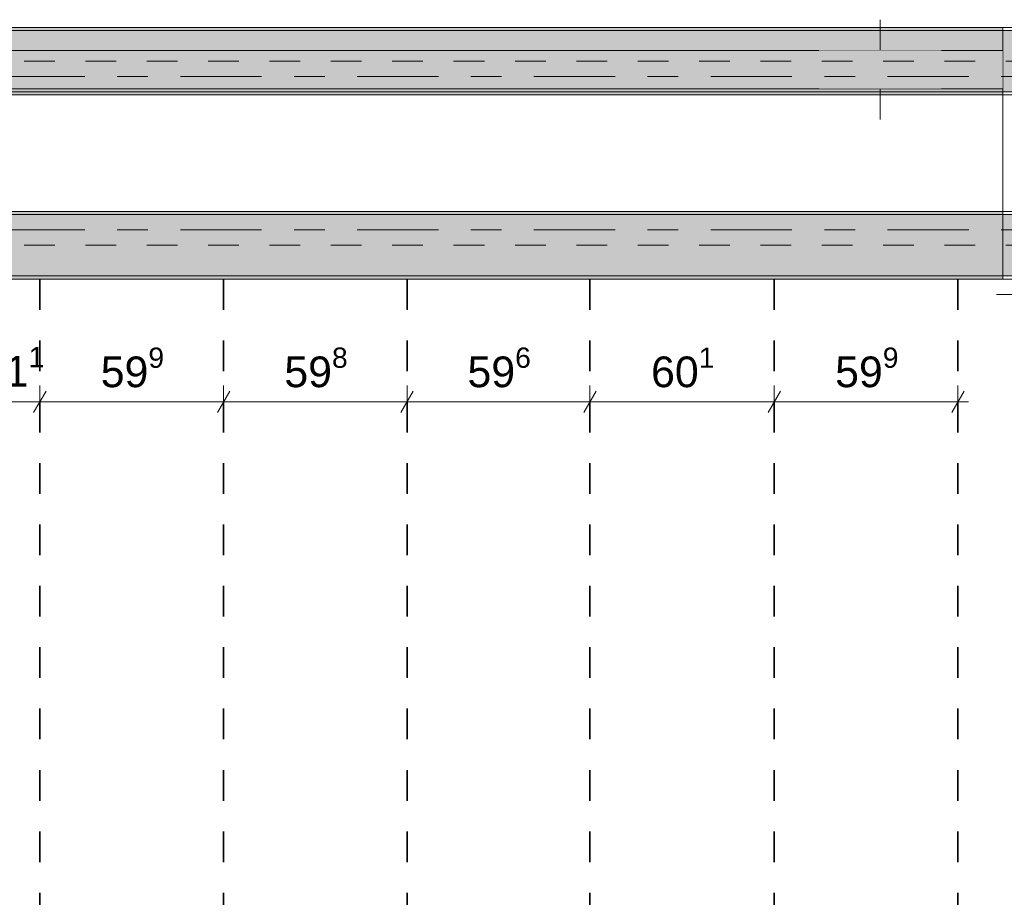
# Model space of a CAD drawing. Header units: metres. Extents: x -3.6 to 84.5, y -11 to 16.8.
# Tile 55 of 225: x 15.2 to 18.4, y 3.2 to 6. Entities that reach past the tile are written whole.
import ezdxf

# ---------------------------------------------------------------- set-up
doc = ezdxf.new("R2010")
doc.units = ezdxf.units.M
doc.header["$MEASUREMENT"] = 0
for name, pattern in [('Achse', [0.2, 0.1, -0.05, 0, -0.05]), ('Strichlinie doppelt', [0.546806, 0.264583, -0.105833, 0.070556, -0.105833]), ('Strichlinie eng', [0.115, 0.075, -0.04]), ('Wipeout_Contour', [1, 0, -1])]:
    doc.linetypes.add(name, pattern=pattern)
for name, color, linetype in [('155 - Bemaßung_ Beschriftung.Ausbau - Deckenelemente', 7, 'Continuous'), ('451 - Universal.Achsen Raster', 7, 'Continuous'), ('605 - Struktur.Wand Innen', 7, 'Continuous'), ('607 - Struktur.Stütze', 7, 'Continuous'), ('608 - Struktur.Träger', 7, 'Continuous'), ('Abbruch_605 - Struktur.Wand Innen', 7, 'Continuous'), ('Neubau_605 - Struktur.Wand Innen', 7, 'Continuous')]:
    doc.layers.add(name, color=color, linetype=linetype)
doc.styles.add('ERSTELLTER_STIL_2', font='txt')
doc.linetypes.add('Abbruch 1', pattern='A,0,[1,2022.0244.A_L5A-PL04.08_iB_Deckenelemente 1.OG1.Shx,S=0.001984,R=0,X=0,Y=0],-0.25,0', length=0.25)
doc.dimstyles.new('ERSTELLTER_STIL__1', dxfattribs={"dimtxt": 0.1, "dimasz": 0.0532, "dimexe": 0.18, "dimexo": 0.0625, "dimgap": 0, "dimtad": 1, "dimtih": 1, "dimtoh": 1, "dimzin": 0, "dimdsep": 46, "dimtxsty": 'ERSTELLTER_STIL_2', "dimblk": 'ARROWHEAD_2', "dimblk1": 'ARROWHEAD_2', "dimblk2": 'ARROWHEAD_2', "dimcen": 0.09, "dimse1": 1, "dimse2": 1, "dimclrd": 7, "dimclre": 7, "dimclrt": 7, "dimazin": 0, "dimtfac": 1, "dimtdec": 4, "dimtmove": 0, "dimatfit": 3, "dimfxl": 1, "dimtolj": 1, "dimtzin": 0, "dimarcsym": 0})
doc.dimstyles.new('ERSTELLTER_STIL__2', dxfattribs={"dimtxt": 0.1, "dimasz": 0.0532, "dimexe": 0.18, "dimexo": 0.0625, "dimgap": 0, "dimtad": 1, "dimtih": 1, "dimtoh": 1, "dimzin": 0, "dimdsep": 46, "dimtxsty": 'ERSTELLTER_STIL_2', "dimblk": 'ARROWHEAD_2', "dimblk1": 'ARROWHEAD_2', "dimblk2": 'ARROWHEAD_2', "dimcen": 0.09, "dimse1": 1, "dimse2": 1, "dimclrd": 7, "dimclre": 7, "dimclrt": 7, "dimazin": 0, "dimtfac": 1, "dimtdec": 4, "dimtmove": 2, "dimatfit": 3, "dimfxl": 1, "dimtolj": 1, "dimtzin": 0, "dimarcsym": 0})
pattern_1 = [(45, (0, 0), (-0.01767767, 0.01767767), [0, -0.025])]
pattern_2 = [(45, (0, 0), (-0.08485281, 0.08485281), []), (45, (-0.04243, 0.04243), (-0.08485281, 0.08485281), [0.09, -0.03])]

# ---------------------------------------------------------------- blocks, each defined once
blk = doc.blocks.new('*D239')
at = {"layer": '155 - Bemaßung_ Beschriftung.Ausbau - Deckenelemente', "color": 7, "linetype": 'Continuous', "lineweight": 5}
for p, q in [((15.0402, 4.825), (14.9998, 4.755)), ((15.02, 4.7375), (15.02, 4.8425)), ((15.2512, 4.825), (15.2108, 4.755)), ((15.231, 4.7375), (15.231, 4.8425)), ((14.9857, 4.79), (15.02, 4.79)), ((15.02, 4.79), (15.231, 4.79))]:
    blk.add_line(p, q, dxfattribs=at)
at = {"layer": '155 - Bemaßung_ Beschriftung.Ausbau - Deckenelemente', "color": 7, "lineweight": 5, "insert": (15.039, 4.81), "char_height": 0.1, "attachment_point": 7, "style": 'ERSTELLTER_STIL_2'}
blk.add_mtext('\\A1;{\\pql;\\fArial|b0|i0|c0|p38;21\\fArial|b0|i0|c0|p38;\\A1{\\H.66x;\\S1^  ;}}', dxfattribs=at)
blk = doc.blocks.new('ARROWHEAD_2')
at = {"color": 0, "linetype": 'Continuous', "lineweight": 0}
for p, q in [((-0.378, -0.655), (0.378, 0.655)), ((0, 0), (-1, 0))]:
    blk.add_line(p, q, dxfattribs=at)
blk = doc.blocks.new('*D240')
at = {"layer": '155 - Bemaßung_ Beschriftung.Ausbau - Deckenelemente', "color": 7, "linetype": 'Continuous', "lineweight": 5}
for p, q in [((15.2512, 4.825), (15.2108, 4.755)), ((15.231, 4.7375), (15.231, 4.8425)), ((15.8502, 4.825), (15.8098, 4.755)), ((15.83, 4.7375), (15.83, 4.8425)), ((15.231, 4.79), (15.83, 4.79))]:
    blk.add_line(p, q, dxfattribs=at)
at = {"layer": '155 - Bemaßung_ Beschriftung.Ausbau - Deckenelemente', "color": 7, "lineweight": 5, "insert": (15.4295, 4.8083), "char_height": 0.1, "attachment_point": 7, "style": 'ERSTELLTER_STIL_2'}
blk.add_mtext('\\A1;{\\pql;\\fArial|b0|i0|c0|p38;59\\fArial|b0|i0|c0|p38;\\A1{\\H.66x;\\S9^  ;}}', dxfattribs=at)
blk = doc.blocks.new('*D241')
at = {"layer": '155 - Bemaßung_ Beschriftung.Ausbau - Deckenelemente', "color": 7, "linetype": 'Continuous', "lineweight": 5}
for p, q in [((15.8502, 4.825), (15.8098, 4.755)), ((15.83, 4.7375), (15.83, 4.8425)), ((16.4482, 4.825), (16.4078, 4.755)), ((16.428, 4.7375), (16.428, 4.8425)), ((15.83, 4.79), (16.428, 4.79))]:
    blk.add_line(p, q, dxfattribs=at)
at = {"layer": '155 - Bemaßung_ Beschriftung.Ausbau - Deckenelemente', "color": 7, "lineweight": 5, "insert": (16.028, 4.8083), "char_height": 0.1, "attachment_point": 7, "style": 'ERSTELLTER_STIL_2'}
blk.add_mtext('\\A1;{\\pql;\\fArial|b0|i0|c0|p38;59\\fArial|b0|i0|c0|p38;\\A1{\\H.66x;\\S8^  ;}}', dxfattribs=at)
blk = doc.blocks.new('*D242')
at = {"layer": '155 - Bemaßung_ Beschriftung.Ausbau - Deckenelemente', "color": 7, "linetype": 'Continuous', "lineweight": 5}
for p, q in [((16.4482, 4.825), (16.4078, 4.755)), ((16.428, 4.7375), (16.428, 4.8425)), ((17.0442, 4.825), (17.0038, 4.755)), ((17.024, 4.7375), (17.024, 4.8425)), ((16.428, 4.79), (17.024, 4.79))]:
    blk.add_line(p, q, dxfattribs=at)
at = {"layer": '155 - Bemaßung_ Beschriftung.Ausbau - Deckenelemente', "color": 7, "lineweight": 5, "insert": (16.625, 4.8083), "char_height": 0.1, "attachment_point": 7, "style": 'ERSTELLTER_STIL_2'}
blk.add_mtext('\\A1;{\\pql;\\fArial|b0|i0|c0|p38;59\\fArial|b0|i0|c0|p38;\\A1{\\H.66x;\\S6^  ;}}', dxfattribs=at)
blk = doc.blocks.new('*D243')
at = {"layer": '155 - Bemaßung_ Beschriftung.Ausbau - Deckenelemente', "color": 7, "linetype": 'Continuous', "lineweight": 5}
for p, q in [((17.0442, 4.825), (17.0038, 4.755)), ((17.024, 4.7375), (17.024, 4.8425)), ((17.6452, 4.825), (17.6048, 4.755)), ((17.625, 4.7375), (17.625, 4.8425)), ((17.024, 4.79), (17.625, 4.79))]:
    blk.add_line(p, q, dxfattribs=at)
at = {"layer": '155 - Bemaßung_ Beschriftung.Ausbau - Deckenelemente', "color": 7, "lineweight": 5, "insert": (17.2235, 4.8083), "char_height": 0.1, "attachment_point": 7, "style": 'ERSTELLTER_STIL_2'}
blk.add_mtext('\\A1;{\\pql;\\fArial|b0|i0|c0|p38;60\\fArial|b0|i0|c0|p38;\\A1{\\H.66x;\\S1^  ;}}', dxfattribs=at)
blk = doc.blocks.new('*D244')
at = {"layer": '155 - Bemaßung_ Beschriftung.Ausbau - Deckenelemente', "color": 7, "linetype": 'Continuous', "lineweight": 5}
for p, q in [((17.6452, 4.825), (17.6048, 4.755)), ((17.625, 4.7375), (17.625, 4.8425)), ((18.2038, 4.755), (18.2442, 4.825)), ((18.224, 4.7375), (18.224, 4.8425)), ((17.625, 4.79), (18.224, 4.79)), ((18.224, 4.79), (18.2582, 4.79))]:
    blk.add_line(p, q, dxfattribs=at)
at = {"layer": '155 - Bemaßung_ Beschriftung.Ausbau - Deckenelemente', "color": 7, "lineweight": 5, "insert": (17.8235, 4.8083), "char_height": 0.1, "attachment_point": 7, "style": 'ERSTELLTER_STIL_2'}
blk.add_mtext('\\A1;{\\pql;\\fArial|b0|i0|c0|p38;59\\fArial|b0|i0|c0|p38;\\A1{\\H.66x;\\S9^  ;}}', dxfattribs=at)

msp = doc.modelspace()

# ---------------------------------------------------------------- hatches: boundary and pattern name
at = {"layer": '607 - Struktur.Stütze', "linetype": 'Continuous', "lineweight": 0, "true_color": 0x000000}
h = msp.add_hatch(dxfattribs=at)
h.set_pattern_fill('Gips_0001', color=18, style=0, pattern_type=2)
h.set_pattern_definition(pattern_1)
h.paths.add_polyline_path([(18.37, 6.01), (18.37, 5.19), (18.45, 5.19), (18.45, 5.2), (18.38, 5.2), (18.38, 6), (18.68, 6), (18.68, 5.2), (18.61, 5.2), (18.61, 5.19), (18.69, 5.19), (18.69, 6.01)])
at = {"layer": '608 - Struktur.Träger', "linetype": 'Continuous', "lineweight": 0, "true_color": 0x000000}
h = msp.add_hatch(dxfattribs=at)
h.set_pattern_fill('Gips_0001', color=18, style=0, pattern_type=2)
h.set_pattern_definition(pattern_1)
h.paths.add_polyline_path([(18.37, 6.01), (11.49, 6.01), (11.49, 6), (18.37, 6)])
h = msp.add_hatch(dxfattribs=at)
h.set_pattern_fill('Beton__Stahlbeton_0001', color=18, style=0, pattern_type=2)
h.set_pattern_definition(pattern_2)
h.paths.add_polyline_path([(0.69, 5.4), (0.38, 5.4), (0.38, 5.2), (0.69, 5.2), (7.57, 5.2), (7.89, 5.2), (11.17, 5.2), (11.49, 5.2), (14.86, 5.2), (15.02, 5.2), (18.37, 5.2), (18.69, 5.2), (22.04, 5.2), (22.2, 5.2), (25.57, 5.2), (25.89, 5.2), (29.26, 5.2), (29.42, 5.2), (32.77, 5.2), (33.09, 5.2), (36.46, 5.2), (36.6, 5.2), (39.97, 5.2), (40.29, 5.2), (47.16, 5.2), (47.49, 5.2), (54.37, 5.2), (54.69, 5.2), (58.06, 5.2), (58.195, 5.2), (61.57, 5.2), (61.88, 5.2), (61.88, 5.4), (61.57, 5.4), (58.195, 5.4), (58.06, 5.4), (54.69, 5.4), (54.37, 5.4), (47.49, 5.4), (47.17, 5.4), (40.29, 5.4), (39.97, 5.4), (36.6, 5.4), (36.46, 5.4), (33.09, 5.4), (32.77, 5.4), (29.42, 5.4), (29.26, 5.4), (25.89, 5.4), (25.57, 5.4), (22.2, 5.4), (22.04, 5.4), (18.69, 5.4), (18.37, 5.4), (15.02, 5.4), (14.86, 5.4), (11.49, 5.4), (11.17, 5.4), (7.89, 5.4), (7.57, 5.4)])
h = msp.add_hatch(dxfattribs=at)
h.set_pattern_fill('Gips_0001', color=18, style=0, pattern_type=2)
h.set_pattern_definition(pattern_1)
h.paths.add_polyline_path([(15.02, 5.41), (15.02, 5.4), (18.37, 5.4), (18.37, 5.41)])
h = msp.add_hatch(dxfattribs=at)
h.set_pattern_fill('Gips_0001', color=18, style=0, pattern_type=2)
h.set_pattern_definition(pattern_1)
h.paths.add_polyline_path([(18.37, 5.2), (15.02, 5.2), (15.02, 5.19), (18.37, 5.19)])
at = {"layer": 'Neubau_605 - Struktur.Wand Innen', "linetype": 'Continuous', "lineweight": 0, "true_color": 0x000000}
for points in [[(18.17, 5.935), (17.77, 5.935), (17.97, 5.8725)], [(17.77, 5.81), (18.17, 5.81), (17.97, 5.8725)]]:
    msp.add_hatch(color=18, dxfattribs=at).paths.add_polyline_path(points)

# ---------------------------------------------------------------- linework, layer by layer
at = {"layer": '155 - Bemaßung_ Beschriftung.Ausbau - Deckenelemente', "color": 7, "linetype": 'Achse', "lineweight": 35}
for p, q in [((15.231, 5.19), (15.231, 0.71)), ((15.83, 5.19), (15.83, 0.71)), ((16.428, 5.19), (16.428, 0.71)), ((17.024, 5.19), (17.024, 0.71)), ((17.625, 5.19), (17.625, 0.71)), ((18.224, 5.19), (18.224, 0.71))]:
    msp.add_line(p, q, dxfattribs=at)
at = {"layer": '451 - Universal.Achsen Raster', "color": 160, "linetype": 'Strichlinie doppelt', "lineweight": 9, "true_color": 0x3232ff}
msp.add_line((64.935, 5.35), (-3.175, 5.35), dxfattribs=at)
at = {"layer": '605 - Struktur.Wand Innen', "color": 7, "linetype": 'Continuous', "lineweight": 13, "flags": 128}
for points in [[(18.17, 5.935), (17.77, 5.935)], [(17.77, 5.81), (18.17, 5.81)]]:
    msp.add_lwpolyline(points, dxfattribs=at)
at = {"layer": '607 - Struktur.Stütze', "color": 7, "linetype": 'Continuous', "lineweight": 5, "flags": 128}
msp.add_lwpolyline([(18.61, 5.19), (18.69, 5.19), (18.69, 6.01), (18.37, 6.01), (18.37, 5.19), (18.45, 5.19)], dxfattribs=at)
at = {"layer": '608 - Struktur.Träger', "color": 7, "linetype": 'Continuous', "lineweight": 13}
for p, q in [((0.38, 6.01), (61.88, 6.01)), ((18.37, 6), (11.49, 6)), ((18.69, 6), (18.37, 6)), ((0.38, 5.79), (61.88, 5.79)), ((0.38, 5.41), (61.88, 5.41)), ((18.37, 5.4), (15.02, 5.4)), ((18.69, 5.4), (18.37, 5.4)), ((0.38, 5.19), (61.88, 5.19))]:
    msp.add_line(p, q, dxfattribs=at)
at = {"layer": '608 - Struktur.Träger', "color": 7, "linetype": 'Continuous', "lineweight": 5}
for p, q in [((18.37, 6.01), (11.49, 6.01)), ((18.37, 6.01), (18.37, 6)), ((18.37, 5.79), (15.02, 5.79)), ((18.37, 5.41), (15.02, 5.41)), ((18.37, 5.41), (18.37, 5.4)), ((18.37, 5.2), (18.37, 5.19)), ((18.37, 5.19), (15.02, 5.19))]:
    msp.add_line(p, q, dxfattribs=at)
at = {"layer": '608 - Struktur.Träger', "color": 7, "linetype": 'Achse', "lineweight": 9}
msp.add_line((0.38, 5.3), (61.88, 5.3), dxfattribs=at)
at = {"layer": '608 - Struktur.Träger', "color": 7, "linetype": 'Continuous', "lineweight": 13, "flags": 128}
msp.add_lwpolyline([(18.69, 5.2), (18.37, 5.2), (15.02, 5.2), (14.86, 5.2), (11.49, 5.2), (11.17, 5.2), (7.89, 5.2), (7.57, 5.2), (0.69, 5.2), (0.38, 5.2)], dxfattribs=at)
at = {"layer": 'Abbruch_605 - Struktur.Wand Innen', "color": 160, "linetype": 'Abbruch 1', "lineweight": 5, "true_color": 0x3232ff}
for p, q in [((17.97, 6.035), (17.97, 5.71)), ((18.35, 5.14), (18.71, 5.14)), ((18.35, 5.14), (18.71, 5.14))]:
    msp.add_line(p, q, dxfattribs=at)
at = {"layer": 'Abbruch_605 - Struktur.Wand Innen', "color": 7, "linetype": 'Abbruch 1', "lineweight": 13}
for p, q in [((17.77, 5.935), (17.77, 5.81)), ((18.17, 5.81), (18.17, 5.935))]:
    msp.add_line(p, q, dxfattribs=at)
at = {"layer": 'Neubau_605 - Struktur.Wand Innen', "color": 1, "linetype": 'Strichlinie eng', "lineweight": 9}
for p, q in [((17.77, 5.935), (18.17, 5.81)), ((18.17, 5.935), (17.77, 5.81))]:
    msp.add_line(p, q, dxfattribs=at)

# ---------------------------------------------------------------- dimensions: what is measured, and where the dimension line sits
at = {"layer": '155 - Bemaßung_ Beschriftung.Ausbau - Deckenelemente', "color": 7, "linetype": 'Continuous', "lineweight": 5}
for base, p1, p2, dimstyle, picture, middle in [((15.231, 4.79), (15.02, 3.265), (15.231, 5.19), 'ERSTELLTER_STIL__2', '*D239', (15.2503, 4.86)), ((15.83, 4.79), (15.231, 5.19), (15.83, 5.19), 'ERSTELLTER_STIL__1', '*D240', (15.6408, 4.86)), ((16.428, 4.79), (15.83, 5.19), (16.428, 5.19), 'ERSTELLTER_STIL__1', '*D241', (16.2393, 4.86)), ((17.024, 4.79), (16.428, 5.19), (17.024, 5.19), 'ERSTELLTER_STIL__1', '*D242', (16.8363, 4.86)), ((17.625, 4.79), (17.024, 5.19), (17.625, 5.19), 'ERSTELLTER_STIL__1', '*D243', (17.4348, 4.86)), ((18.224, 4.79), (17.625, 5.19), (18.224, 5.19), 'ERSTELLTER_STIL__1', '*D244', (18.0348, 4.86))]:
    dim = msp.add_linear_dim(base=base, p1=p1, p2=p2, dimstyle=dimstyle, dxfattribs=at)
    dim.commit()
    dim.dimension.update_dxf_attribs({"geometry": picture, "text_midpoint": middle, "dimtype": 160})

# ---------------------------------------------------------------- next in the draw order: wipeouts: each hides what was drawn before it
at = {"color": 254, "linetype": 'Wipeout_Contour', "lineweight": 0, "ltscale": 70.792937}
msp.add_wipeout([(15.02, 5.81), (18.37, 5.81), (18.37, 5.935), (15.02, 5.935)], dxfattribs=at).dxf.layer = '605 - Struktur.Wand Innen'

# ---------------------------------------------------------------- next in the draw order: hatches: boundary and pattern name
at = {"layer": '608 - Struktur.Träger', "linetype": 'Continuous', "lineweight": 0, "true_color": 0x000000}
h = msp.add_hatch(dxfattribs=at)
h.set_pattern_fill('Beton__Stahlbeton_0001', color=18, style=0, pattern_type=2)
h.set_pattern_definition(pattern_2)
h.paths.add_polyline_path([(0.69, 6), (0.38, 6), (0.38, 5.8), (0.69, 5.8), (7.57, 5.8), (7.89, 5.8), (11.17, 5.8), (11.49, 5.8), (14.86, 5.8), (15.02, 5.8), (18.37, 5.8), (18.69, 5.8), (22.04, 5.8), (22.2, 5.8), (25.57, 5.8), (25.89, 5.8), (32.77, 5.8), (33.09, 5.8), (36.46, 5.8), (36.6, 5.8), (39.97, 5.8), (40.29, 5.8), (47.17, 5.8), (47.49, 5.8), (54.37, 5.8), (54.69, 5.8), (58.06, 5.8), (58.195, 5.8), (61.57, 5.8), (61.88, 5.8), (61.88, 6), (61.57, 6), (54.69, 6), (54.37, 6), (50.9225, 6), (50.8575, 6), (47.49, 6), (47.17, 6), (40.29, 6), (39.97, 6), (33.09, 6), (32.77, 6), (25.89, 6), (25.57, 6), (18.69, 6), (18.37, 6), (11.49, 6), (11.17, 6), (7.89, 6), (7.57, 6)])
h = msp.add_hatch(dxfattribs=at)
h.set_pattern_fill('Gips_0001', color=18, style=0, pattern_type=2)
h.set_pattern_definition(pattern_1)
h.paths.add_polyline_path([(18.37, 5.8), (15.02, 5.8), (15.02, 5.79), (18.37, 5.79)])

# ---------------------------------------------------------------- next in the draw order: linework, layer by layer
at = {"layer": '451 - Universal.Achsen Raster', "color": 160, "linetype": 'Strichlinie doppelt', "lineweight": 9, "true_color": 0x3232ff}
msp.add_line((64.935, 5.85), (-3.175, 5.85), dxfattribs=at)
at = {"layer": '605 - Struktur.Wand Innen', "color": 7, "linetype": 'Continuous', "lineweight": 13, "flags": 128}
for points in [[(17.77, 5.935), (15.02, 5.935)], [(18.37, 5.935), (18.17, 5.935)], [(15.02, 5.81), (17.77, 5.81)], [(18.17, 5.81), (18.37, 5.81)]]:
    msp.add_lwpolyline(points, dxfattribs=at)
at = {"layer": '608 - Struktur.Träger', "color": 7, "linetype": 'Achse', "lineweight": 9}
msp.add_line((0.38, 5.9), (61.88, 5.9), dxfattribs=at)
at = {"layer": '608 - Struktur.Träger', "color": 7, "linetype": 'Continuous', "lineweight": 5}
msp.add_line((18.37, 5.8), (18.37, 5.79), dxfattribs=at)
at = {"layer": '608 - Struktur.Träger', "color": 7, "linetype": 'Continuous', "lineweight": 13, "flags": 128}
msp.add_lwpolyline([(54.69, 5.8), (54.37, 5.8), (47.49, 5.8), (47.17, 5.8), (40.29, 5.8), (39.97, 5.8), (36.6, 5.8), (36.46, 5.8), (33.09, 5.8), (32.77, 5.8), (25.89, 5.8), (25.57, 5.8), (22.2, 5.8), (22.04, 5.8), (18.69, 5.8), (18.37, 5.8), (15.02, 5.8), (14.86, 5.8), (11.49, 5.8), (11.17, 5.8), (7.89, 5.8), (7.57, 5.8), (0.69, 5.8), (0.38, 5.8)], dxfattribs=at)

doc.saveas('drawing.dxf')
